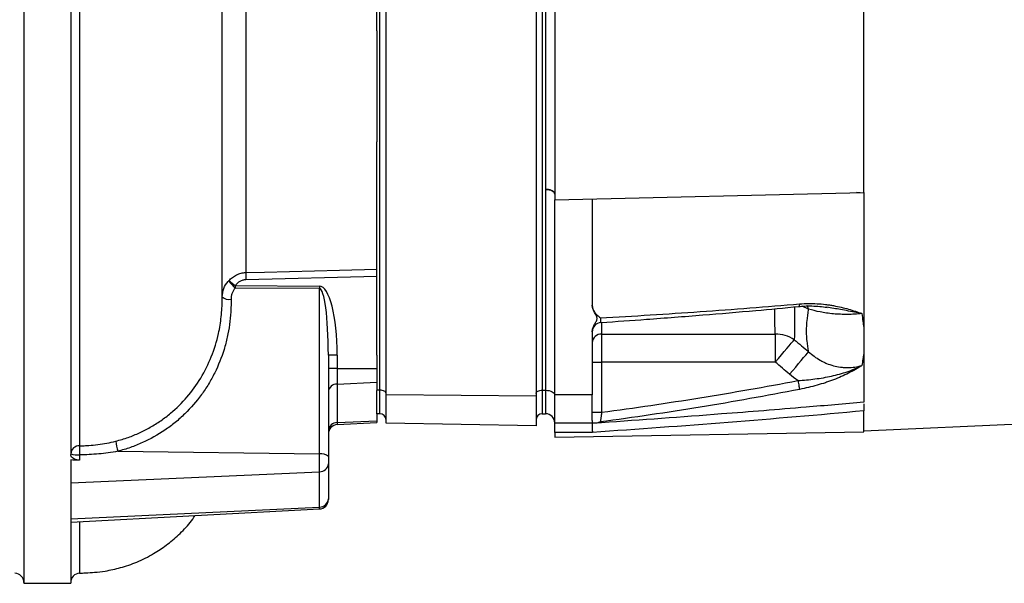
# Model space of a CAD drawing. Header units: millimetres. Extents: x 1593 to 4614, y 2291 to 3744.
# Tile 3 of 9: x 1943 to 2573, y 2416 to 2777. Entities that reach past the tile are written whole.
import ezdxf

# ---------------------------------------------------------------- set-up
doc = ezdxf.new("R2010")
doc.units = ezdxf.units.MM
doc.header["$LTSCALE"] = 2

msp = doc.modelspace()

# ---------------------------------------------------------------- linework, layer by layer
at = {"color": 7, "linetype": 'Continuous', "lineweight": 25}
for p, q in [((2173.48, 2539.63), (2173.48, 2928.63)), ((2277.48, 2928.63), (2277.48, 2539.63)), ((2279.48, 2928.63), (2279.48, 2539.63)), ((2177.48, 2536.58), (2177.48, 2925.58)), ((2273.48, 2924.74), (2273.48, 2535.74)), ((1945.48, 2916.92), (1945.48, 2416.06)), ((1975.48, 2916.92), (1975.48, 2498.44)), ((2171.48, 2769.59), (2171.48, 2906.27)), ((2279.69, 2668.19), (2279.69, 2800.06)), ((2285.48, 2791.61), (2285.48, 2661.56)), ((2483.48, 2666.29), (2483.48, 2790.35)), ((2171.48, 2769.59), (2171.48, 2698.67)), ((2171.48, 2561.99), (2171.48, 2698.67)), ((2279.69, 2539.63), (2279.69, 2668.19)), ((2285.48, 2661.56), (2483.48, 2666.29)), ((2285.48, 2536.63), (2285.48, 2661.56)), ((2309.48, 2662.14), (2309.48, 2594.17)), ((2483.48, 2665.76), (2478.67, 2666.17)), ((2483.48, 2666.09), (2483.48, 2532.02)), ((2171.48, 2612.42), (2087.64, 2610.33)), ((2080.89, 2606.58), (2134.79, 2606.21)), ((2134.79, 2604.66), (2080.89, 2605.03)), ((2134.79, 2498.82), (2134.79, 2604.66)), ((2072.48, 2597.66), (2072.48, 2599.43)), ((2309.48, 2577.05), (2309.48, 2536.63)), ((2315.48, 2575.53), (2426.69, 2575.53)), ((2315.48, 2575.53), (2315.48, 2557.66)), ((2426.69, 2575.53), (2426.69, 2557.66)), ((2140.48, 2562.13), (2140.48, 2497.27)), ((2146.16, 2562.13), (2140.48, 2562.13)), ((2146.16, 2562.13), (2146.16, 2553.49)), ((2171.48, 2561.99), (2171.48, 2553.49)), ((2309.48, 2557.66), (2315.48, 2557.66)), ((2426.69, 2557.66), (2315.48, 2557.66)), ((2315.48, 2557.66), (2315.48, 2525.49)), ((2483.48, 2513.62), (3499.98, 2559.22)), ((2146.16, 2553.49), (2140.48, 2553.49)), ((2146.16, 2553.49), (2146.16, 2543.59)), ((2146.16, 2553.49), (2171.48, 2553.49)), ((2171.48, 2553.49), (2171.48, 2544.7)), ((2146.16, 2543.59), (2171.48, 2544.7)), ((2146.16, 2543.59), (2146.16, 2518.94)), ((2171.48, 2544.7), (2171.48, 2539.49)), ((2173.48, 2539.63), (2171.48, 2539.63)), ((2171.48, 2524.63), (2171.48, 2539.49)), ((2173.48, 2524.63), (2173.48, 2539.63)), ((2273.48, 2535.74), (2177.48, 2536.58)), ((2177.48, 2518.53), (2177.48, 2536.58)), ((2273.48, 2535.74), (2273.48, 2516.85)), ((2277.48, 2539.63), (2279.48, 2539.63)), ((2277.48, 2539.63), (2277.48, 2524.63)), ((2279.69, 2539.63), (2279.48, 2539.63)), ((2279.48, 2539.63), (2279.48, 2524.63)), ((2279.69, 2524.62), (2279.69, 2539.63)), ((2309.48, 2536.63), (2285.48, 2536.63)), ((2285.48, 2518.63), (2285.48, 2536.63)), ((2171.48, 2524.63), (2171.48, 2520.12)), ((2173.48, 2524.63), (2171.48, 2524.63)), ((2277.48, 2524.63), (2279.48, 2524.63)), ((2279.69, 2524.62), (2279.48, 2524.63)), ((2309.48, 2525.49), (2315.48, 2525.49)), ((2483.48, 2513), (2483.48, 2526.41)), ((2146.16, 2518.94), (2171.48, 2520.12)), ((2146.16, 2517.65), (2171.48, 2518.98)), ((2171.48, 2520.12), (2171.48, 2518.98)), ((2273.48, 2516.85), (2177.48, 2518.53)), ((2309.48, 2518.63), (2285.48, 2518.63)), ((2285.48, 2512.63), (2285.48, 2518.63)), ((2285.48, 2518.63), (2285.48, 2518.63)), ((2285.48, 2509.55), (2483.48, 2513)), ((2309.58, 2512.63), (2285.48, 2512.63)), ((2285.48, 2512.63), (2285.48, 2509.55)), ((1981.16, 2498.29), (1981.16, 2494.79)), ((2005.62, 2500.57), (2134.79, 2498.82)), ((2134.79, 2487.46), (2134.79, 2498.82)), ((2140.48, 2497.27), (2140.48, 2492.52)), ((1975.48, 2494.98), (1975.48, 2480.41)), ((2140.48, 2492.52), (2140.48, 2470.11)), ((1975.48, 2480.41), (2134.79, 2487.46)), ((2134.79, 2464.8), (2134.79, 2487.46)), ((1975.48, 2480.41), (1975.48, 2457.4)), ((2140.48, 2470.11), (2140.48, 2469.62)), ((1975.48, 2457.4), (2134.79, 2464.8)), ((1975.48, 2455.28), (2134.79, 2463.63)), ((1975.48, 2457.4), (1975.48, 2455.28)), ((1975.48, 2455.28), (1975.48, 2416.06)), ((1981.21, 2422.73), (1981.21, 2422.72)), ((1945.48, 2416.06), (1947.07, 2416.06)), ((1973.67, 2416.06), (1975.48, 2416.06))]:
    msp.add_line(p, q, dxfattribs=at)
at = {"color": 8, "linetype": 'Continuous', "lineweight": 25}
for p, q in [((2448.07, 2591.59), (2444.01, 2593.42)), ((2459.31, 2592.76), (2459.9, 2592.67)), ((2315.48, 2582.97), (2315.48, 2575.53)), ((2146.16, 2518.94), (2146.16, 2517.65)), ((2134.79, 2463.63), (2134.79, 2464.8))]:
    msp.add_line(p, q, dxfattribs=at)
at = {"color": 7, "linetype": 'Continuous', "lineweight": 25, "flags": 128}
for points in [[(2279.69, 2668.19), (2280.83, 2668.12), (2281.92, 2667.94), (2282.92, 2667.65), (2283.79, 2667.28), (2284.51, 2666.83), (2285.04, 2666.32), (2285.37, 2665.77), (2285.48, 2665.2)], [(2087.64, 2614.96), (2099.62, 2615.26), (2147.54, 2616.46), (2171.48, 2617.06)], [(2426.69, 2557.66), (2428.66, 2559.96), (2430.59, 2562.21), (2432.42, 2564.35), (2434.13, 2566.34), (2435.66, 2568.13), (2436.98, 2569.68), (2438.07, 2570.94), (2438.89, 2571.91)], [(2435.85, 2549.85), (2437.84, 2552.2), (2439.79, 2554.49), (2441.64, 2556.68), (2443.35, 2558.69), (2444.88, 2560.5), (2446.2, 2562.06), (2447.27, 2563.32), (2448.07, 2564.26)], [(2441.17, 2545.82), (2441.35, 2544.88), (2441.52, 2543.97), (2441.69, 2543.1), (2441.84, 2542.31), (2441.98, 2541.6), (2442.09, 2541), (2442.19, 2540.52), (2442.25, 2540.18)], [(2177.48, 2537.63), (2177.4, 2538.02), (2177.17, 2538.4), (2176.8, 2538.74), (2176.31, 2539.05), (2175.7, 2539.29), (2175.01, 2539.48), (2174.26, 2539.59), (2173.48, 2539.63)], [(2273.48, 2537.63), (2273.55, 2538.02), (2273.78, 2538.4), (2274.15, 2538.74), (2274.65, 2539.05), (2275.25, 2539.29), (2275.95, 2539.48), (2276.7, 2539.59), (2277.48, 2539.63)], [(2279.69, 2539.63), (2280.83, 2539.55), (2281.92, 2539.37), (2282.92, 2539.09), (2283.79, 2538.71), (2284.51, 2538.26), (2285.04, 2537.75), (2285.37, 2537.2), (2285.48, 2536.63)]]:
    msp.add_lwpolyline(points, dxfattribs=at)
at = {"color": 8, "linetype": 'Continuous', "lineweight": 25, "flags": 128}
for points in [[(2442.25, 2594.88), (2442.19, 2594.28), (2442.09, 2593.81), (2441.98, 2593.47), (2441.84, 2593.28), (2441.74, 2593.23)], [(2448.07, 2591.59), (2447.27, 2593.57), (2447.15, 2593.8)]]:
    msp.add_lwpolyline(points, dxfattribs=at)
at = {"color": 7, "linetype": 'Continuous', "lineweight": 25}
for centre, radius, start, end in [((2166.89, 2612.65), 79.28, 178.32701, 181.67299), ((2091.08, 2617.84), 16.37, 209.525, 231.49685), ((2139.97, 2685.76), 98.8, 230.27608, 233.26803), ((2192.3, 2605.81), 111.42, 179.60126, 180.39874), ((2246.2, 2605.43), 111.41, 179.60125, 180.39875), ((2076.9, 2604.46), 6.7, 228.64842, 280.84002), ((2315.48, 2577.01), 6, 93.61173, 179.98842), ((2315.17, 2569.83), 5.71, 86.96063, 176.59788), ((2426.97, 2554.09), 21.44, 56.19887, 90.7389), ((2145.98, 2538.07), 5.52, 88.07621, 174.88647), ((2173.48, 2520.63), 4, 0, 90), ((2277.48, 2520.63), 4, 90, 180), ((2279.48, 2518.63), 6, 0.03492, 88), ((2146.13, 2513.28), 5.66, 89.65011, 176.72284), ((2146.48, 2511.66), 6, 93, 180), ((2315.48, 2513.38), 6, 97.93434, 119.47778), ((1981.01, 2498.52), 5.55, 88.01482, 175.18162), ((2052.72, 2500.7), 71.59, 177.2975, 181.92504), ((2039.43, 2510.74), 35.3, 186.05746, 196.74216), ((1979.81, 2510.81), 12.59, 249.84865, 276.15731), ((2136.05, 2492.24), 6.7, 48.64787, 100.84057), ((2134.96, 2492.99), 5.54, 268.23586, 355.08317), ((2134.84, 2470.45), 5.65, 269.51289, 356.57136), ((2134.48, 2469.62), 6, 273, 0), ((1939.48, 2416.55), 6, 0.09196, 87.5034), ((1981.48, 2416.55), 6, 92.13501, 179.90812)]:
    msp.add_arc(centre, radius, start, end, dxfattribs=at)
for centre, major_axis, ratio, start_param, end_param in [((2134.16, 2559.79), (0.65, 46.42), 0.25811, 4.766582, 6.285018), ((2134.48, 2559.79), (0.32, 44.87), 0.133521, 4.765668, 6.284105)]:
    msp.add_ellipse(centre, major_axis=major_axis, ratio=ratio, start_param=start_param, end_param=end_param, dxfattribs=at)
for points, knots in [([(1980.58, 3419.42), (1980.58, 3418.55), (1980.59, 3417.68), (1980.59, 3415.94), (1980.59, 3413.3), (1980.59, 3410.64), (1980.6, 3405.26), (1980.6, 3401.61), (1980.62, 3390.49), (1980.62, 3382.83), (1980.65, 3359.1), (1980.66, 3342.52), (1980.68, 3307.86), (1980.7, 3289.79), (1980.72, 3261.58), (1980.72, 3251.99), (1980.73, 3237.32), (1980.73, 3232.38), (1980.74, 3222.41), (1980.74, 3217.38), (1980.76, 3192.03), (1980.78, 3171.27), (1980.79, 3144.75), (1980.8, 3139.41), (1980.81, 3128.68), (1980.81, 3123.28), (1980.82, 3107.07), (1980.83, 3096.23), (1980.85, 3063.58), (1980.87, 3041.66), (1980.9, 2997.52), (1980.91, 2975.29), (1980.93, 2947.32), (1980.94, 2941.72), (1980.94, 2930.49), (1980.95, 2924.87), (1980.95, 2913.65), (1980.96, 2908.05), (1980.97, 2896.87), (1980.97, 2891.3), (1980.99, 2863.51), (1981.01, 2841.54), (1981.03, 2814.4), (1981.03, 2808.98), (1981.04, 2798.24), (1981.04, 2792.91), (1981.05, 2777.03), (1981.06, 2766.59), (1981.09, 2735.72), (1981.1, 2715.73), (1981.13, 2686.63), (1981.14, 2677.08), (1981.15, 2662.99), (1981.16, 2658.32), (1981.17, 2649.08), (1981.17, 2644.5), (1981.18, 2635.45), (1981.18, 2630.98), (1981.19, 2622.16), (1981.2, 2617.81), (1981.21, 2609.23), (1981.2, 2604.99), (1981.2, 2596.64), (1981.2, 2588.41), (1981.2, 2580.41), (1981.2, 2574.5), (1981.2, 2572.54), (1981.2, 2568.66), (1981.2, 2566.73), (1981.2, 2557.19), (1981.2, 2549.86), (1981.2, 2528.74), (1981.2, 2515.83), (1981.2, 2504.07)], [0, 0, 0, 0, 0.003906, 0.003906, 0.007813, 0.015625, 0.015625, 0.03125, 0.03125, 0.0625, 0.0625, 0.125, 0.125, 0.1875, 0.1875, 0.21875, 0.21875, 0.234375, 0.234375, 0.25, 0.25, 0.3125, 0.3125, 0.328125, 0.328125, 0.34375, 0.34375, 0.375, 0.375, 0.4375, 0.4375, 0.5, 0.5, 0.515625, 0.515625, 0.53125, 0.53125, 0.546875, 0.546875, 0.5625, 0.5625, 0.625, 0.625, 0.640625, 0.640625, 0.65625, 0.65625, 0.6875, 0.6875, 0.75, 0.75, 0.78125, 0.78125, 0.796875, 0.796875, 0.8125, 0.8125, 0.828125, 0.828125, 0.84375, 0.84375, 0.859375, 0.859375, 0.875, 0.890625, 0.890625, 0.898437, 0.898437, 0.90625, 0.90625, 0.9375, 0.9375, 1, 1, 1, 1]), ([(2072.48, 2652.42), (2072.48, 2652.73), (2072.48, 2659.15), (2072.48, 2672.37), (2072.48, 2691.72), (2072.48, 2711.06), (2072.48, 2730.09), (2072.48, 2748.75), (2072.48, 2769.12), (2072.48, 2791), (2072.48, 2814.11), (2072.48, 2835.7), (2072.48, 2854.39), (2072.48, 2870.28), (2072.48, 2879.72), (2072.48, 2884.37), (2072.48, 2884.59)], [0, 0, 0, 0, 0.005069, 0.103668, 0.197883, 0.28768, 0.373155, 0.454432, 0.531611, 0.632903, 0.726441, 0.812274, 0.890397, 0.946357, 0.997525, 1, 1, 1, 1]), ([(2087.64, 2874.09), (2087.64, 2861.56), (2087.64, 2849.15), (2087.64, 2824.58), (2087.64, 2812.42), (2087.64, 2794.38), (2087.64, 2788.39), (2087.64, 2776.49), (2087.64, 2770.61), (2087.64, 2753.21), (2087.64, 2741.92), (2087.64, 2719.94), (2087.64, 2709.25), (2087.64, 2688.48), (2087.64, 2678.39), (2087.64, 2663.72), (2087.64, 2658.9), (2087.64, 2649.51), (2087.64, 2644.92), (2087.64, 2631.51), (2087.64, 2623.01), (2087.64, 2614.96)], [0, 0, 0, 0, 0.125, 0.125, 0.25, 0.25, 0.3125, 0.3125, 0.375, 0.375, 0.5, 0.5, 0.625, 0.625, 0.75, 0.75, 0.8125, 0.8125, 0.875, 0.875, 1, 1, 1, 1]), ([(2285.48, 2665.2), (2285.48, 2665.58), (2285.33, 2665.96), (2284.75, 2666.67), (2284.33, 2667), (2283.26, 2667.55), (2282.62, 2667.78), (2281.22, 2668.09), (2280.45, 2668.18), (2279.69, 2668.19)], [0, 0, 0, 0, 0.25, 0.25, 0.5, 0.5, 0.75, 0.75, 1, 1, 1, 1]), ([(2072.48, 2599.43), (2072.48, 2603.33), (2072.48, 2611.14), (2072.48, 2623.59), (2072.48, 2636.66), (2072.48, 2646.41), (2072.48, 2652.02), (2072.48, 2652.87)], [0, 0, 0, 0, 0.23835, 0.476701, 0.716732, 0.956763, 1, 1, 1, 1]), ([(2076.83, 2609.77), (2077.51, 2610.54), (2078.25, 2611.24), (2079.87, 2612.48), (2080.75, 2613.03), (2082.59, 2613.93), (2083.55, 2614.28), (2085.06, 2614.66), (2085.57, 2614.76), (2086.6, 2614.9), (2087.12, 2614.95), (2087.64, 2614.96)], [0, 0, 0, 0, 0.25, 0.25, 0.5, 0.5, 0.75, 0.75, 0.875, 0.875, 1, 1, 1, 1]), ([(2072.48, 2599.43), (2072.68, 2601.25), (2073.06, 2604.78), (2075.22, 2608.13), (2076.65, 2609.58), (2076.83, 2609.77)], [0, 0, 0, 0, 0.478415, 0.931278, 1, 1, 1, 1]), ([(2080.89, 2605.03), (2079.98, 2604.05), (2079.32, 2602.94), (2078.62, 2601.1), (2078.45, 2600.46), (2078.22, 2599.19), (2078.16, 2598.54), (2078.16, 2597.88)], [0, 0, 0, 0, 0.5, 0.5, 0.75, 0.75, 1, 1, 1, 1]), ([(2087.64, 2610.33), (2087.3, 2610.32), (2086.97, 2610.29), (2086.31, 2610.19), (2085.98, 2610.12), (2085.02, 2609.84), (2084.41, 2609.57), (2083.26, 2608.91), (2082.72, 2608.5), (2081.74, 2607.61), (2081.29, 2607.12), (2080.89, 2606.58)], [0, 0, 0, 0, 0.125, 0.125, 0.25, 0.25, 0.5, 0.5, 0.75, 0.75, 1, 1, 1, 1]), ([(2004.33, 2507.02), (2007.02, 2507.78), (2012.21, 2509.24), (2019.58, 2512.28), (2026.56, 2515.83), (2033.24, 2520.04), (2041.37, 2526.24), (2050.34, 2535.1), (2059.15, 2547.28), (2065.97, 2561), (2070.06, 2574.33), (2072.09, 2586.67), (2072.48, 2593.99), (2072.48, 2597.66), (2072.48, 2597.66)], [0, 0, 0, 0, 0.067512, 0.130215, 0.192919, 0.25765, 0.322384, 0.442477, 0.56582, 0.691037, 0.819487, 0.909232, 0.999999, 1, 1, 1, 1]), ([(2078.16, 2597.88), (2078.16, 2596.52), (2078.17, 2595.16), (2078.11, 2592.44), (2078.05, 2591.08), (2077.81, 2587.03), (2077.54, 2584.33), (2076.8, 2578.96), (2076.32, 2576.29), (2075.15, 2570.97), (2074.46, 2568.35), (2072.08, 2560.6), (2070.09, 2555.59), (2066.48, 2548.32), (2065.18, 2545.94), (2062.34, 2541.26), (2060.83, 2538.99), (2056.03, 2532.4), (2052.48, 2528.3), (2047.58, 2523.55), (2046.57, 2522.61), (2044.52, 2520.79), (2043.47, 2519.89), (2040.25, 2517.28), (2038.05, 2515.63), (2031.24, 2511.02), (2026.46, 2508.34), (2018.91, 2504.94), (2016.32, 2503.91), (2011.03, 2502.07), (2008.35, 2501.26), (2005.62, 2500.57)], [0, 0, 0, 0, 0.03125, 0.03125, 0.0625, 0.0625, 0.125, 0.125, 0.1875, 0.1875, 0.25, 0.25, 0.375, 0.375, 0.4375, 0.4375, 0.5, 0.5, 0.625, 0.625, 0.65625, 0.65625, 0.6875, 0.6875, 0.75, 0.75, 0.875, 0.875, 0.9375, 0.9375, 1, 1, 1, 1]), ([(2309.48, 2594.17), (2309.48, 2593.33), (2309.63, 2592.52), (2310.2, 2590.95), (2310.6, 2590.22), (2311.56, 2588.85), (2312.13, 2588.21), (2313.04, 2587.31), (2313.36, 2587.02), (2314.01, 2586.46), (2314.34, 2586.18), (2314.67, 2585.91)], [0, 0, 0, 0, 0.25, 0.25, 0.5, 0.5, 0.75, 0.75, 0.875, 0.875, 1, 1, 1, 1]), ([(2309.48, 2577.05), (2309.48, 2577.8), (2309.61, 2578.54), (2310.05, 2579.99), (2310.36, 2580.7), (2311.07, 2582.07), (2311.48, 2582.73), (2312.03, 2583.75), (2312.21, 2584.09), (2312.41, 2584.63), (2312.46, 2584.81), (2312.54, 2585.19), (2312.57, 2585.38), (2312.57, 2585.76), (2312.55, 2585.95), (2312.48, 2586.32), (2312.43, 2586.51), (2312.24, 2587.06), (2312.07, 2587.41), (2311.51, 2588.44), (2311.1, 2589.11), (2310.38, 2590.49), (2310.06, 2591.19), (2309.61, 2592.65), (2309.48, 2593.41), (2309.48, 2594.17)], [0, 0, 0, 0, 0.125, 0.125, 0.25, 0.25, 0.375, 0.375, 0.4375, 0.4375, 0.46875, 0.46875, 0.5, 0.5, 0.53125, 0.53125, 0.5625, 0.5625, 0.625, 0.625, 0.75, 0.75, 0.875, 0.875, 1, 1, 1, 1]), ([(2314.67, 2585.91), (2336.03, 2587.14), (2357.35, 2588.48), (2399.89, 2591.45), (2421.11, 2593.07), (2442.25, 2594.88)], [0, 0, 0, 0, 0.5, 0.5, 1, 1, 1, 1]), ([(2315.09, 2583.02), (2324.79, 2583.68), (2346.54, 2585.15), (2379.57, 2587.71), (2412.1, 2590.42), (2432.55, 2592.36), (2441.74, 2593.23)], [0, 0, 0, 0, 0.228887, 0.51332, 0.781333, 1, 1, 1, 1]), ([(2441.73, 2593.23), (2442.86, 2593.34), (2445.7, 2593.61), (2450.25, 2593.61), (2455.13, 2593.35), (2458.21, 2592.92), (2459.66, 2592.72)], [0, 0, 0, 0, 0.181382, 0.45429, 0.743503, 1, 1, 1, 1]), ([(2442.25, 2594.88), (2446.1, 2595.21), (2449.83, 2595.23), (2455.28, 2594.92), (2457.08, 2594.76), (2459.73, 2594.44), (2460.61, 2594.32), (2462.34, 2594.06), (2463.19, 2593.92), (2467.39, 2593.17), (2470.56, 2592.41), (2475.08, 2591.12), (2476.54, 2590.66), (2478.69, 2589.95), (2479.39, 2589.71), (2480.44, 2589.33), (2480.78, 2589.21), (2481.46, 2588.96), (2481.81, 2588.83), (2482.14, 2588.71)], [0, 0, 0, 0, 0.25, 0.25, 0.375, 0.375, 0.4375, 0.4375, 0.5, 0.5, 0.75, 0.75, 0.875, 0.875, 0.9375, 0.9375, 0.96875, 0.96875, 1, 1, 1, 1]), ([(2448.07, 2564.26), (2447.93, 2565.31), (2447.7, 2566.9), (2447.48, 2568.54), (2447.33, 2569.64), (2447.25, 2570.19), (2446.9, 2572.97), (2446.73, 2575.23), (2446.73, 2579.79), (2446.9, 2582.09), (2447.25, 2585.01), (2447.33, 2585.59), (2447.48, 2586.76), (2447.55, 2587.36), (2447.78, 2589.15), (2447.93, 2590.36), (2448.07, 2591.59)], [0, 0, 0, 0, 0.125, 0.1875, 0.1875, 0.25, 0.25, 0.5, 0.5, 0.75, 0.75, 0.8125, 0.8125, 0.875, 0.875, 1, 1, 1, 1]), ([(2482.14, 2588.71), (2479.15, 2588.37), (2476.11, 2588.18), (2472.24, 2588.14), (2471.46, 2588.14), (2469.93, 2588.16), (2469.16, 2588.18), (2466.89, 2588.27), (2465.4, 2588.37), (2462.45, 2588.63), (2461, 2588.8), (2458.15, 2589.21), (2456.77, 2589.44), (2452.79, 2590.23), (2450.34, 2590.86), (2448.07, 2591.59)], [0, 0, 0, 0, 0.25, 0.25, 0.3125, 0.3125, 0.375, 0.375, 0.5, 0.5, 0.625, 0.625, 0.75, 0.75, 1, 1, 1, 1]), ([(2482.14, 2588.71), (2482.36, 2587.03), (2482.58, 2585.39), (2482.92, 2582.97), (2483.03, 2582.17), (2483.25, 2580.59), (2483.37, 2579.81), (2483.48, 2579.04)], [0, 0, 0, 0, 0.5, 0.5, 0.75, 0.75, 1, 1, 1, 1]), ([(2309.48, 2577.06), (2309.48, 2577.04), (2309.48, 2577), (2309.48, 2577.01), (2309.48, 2577.01)], [0, 0, 0, 0, 0.308151, 1, 1, 1, 1]), ([(2448.07, 2564.26), (2450.34, 2562.18), (2452.79, 2560.37), (2456.1, 2558.48), (2456.78, 2558.13), (2458.16, 2557.45), (2458.86, 2557.13), (2461, 2556.24), (2462.45, 2555.75), (2465.4, 2554.95), (2466.89, 2554.65), (2469.16, 2554.35), (2469.93, 2554.27), (2471.47, 2554.17), (2472.25, 2554.15), (2476.11, 2554.16), (2479.15, 2554.59), (2482.14, 2555.44)], [0, 0, 0, 0, 0.25, 0.25, 0.3125, 0.3125, 0.375, 0.375, 0.5, 0.5, 0.625, 0.625, 0.6875, 0.6875, 0.75, 0.75, 1, 1, 1, 1]), ([(2483.48, 2563.9), (2483.37, 2563.17), (2483.25, 2562.44), (2483.03, 2560.99), (2482.69, 2558.85), (2482.36, 2556.79), (2482.14, 2555.44)], [0, 0, 0, 0, 0.25, 0.25, 0.5, 1, 1, 1, 1]), ([(2441.17, 2545.82), (2444.88, 2546.04), (2448.53, 2546.38), (2453.93, 2547.09), (2455.72, 2547.36), (2459.27, 2547.97), (2461.02, 2548.31), (2466.17, 2549.45), (2469.51, 2550.37), (2474.36, 2552.04), (2475.95, 2552.64), (2478.31, 2553.63), (2479.09, 2553.98), (2480.24, 2554.51), (2480.62, 2554.69), (2481.39, 2555.06), (2481.77, 2555.25), (2482.14, 2555.44)], [0, 0, 0, 0, 0.25, 0.25, 0.375, 0.375, 0.5, 0.5, 0.75, 0.75, 0.875, 0.875, 0.9375, 0.9375, 0.96875, 0.96875, 1, 1, 1, 1]), ([(2482.14, 2555.44), (2481.97, 2555.33), (2481.8, 2555.22), (2481.46, 2555), (2480.95, 2554.68), (2479.75, 2553.93), (2478.7, 2553.3), (2476.57, 2552.07), (2475.11, 2551.28), (2470.6, 2549), (2467.43, 2547.6), (2463.23, 2545.99), (2462.37, 2545.68), (2460.64, 2545.06), (2459.76, 2544.76), (2457.1, 2543.89), (2455.3, 2543.35), (2449.84, 2541.82), (2446.1, 2540.94), (2442.25, 2540.18)], [0, 0, 0, 0, 0.015625, 0.015625, 0.03125, 0.0625, 0.125, 0.125, 0.25, 0.25, 0.5, 0.5, 0.5625, 0.5625, 0.625, 0.625, 0.75, 0.75, 1, 1, 1, 1]), ([(2315.48, 2525.49), (2336.51, 2528.35), (2357.51, 2531.43), (2399.42, 2538.17), (2420.32, 2541.82), (2441.17, 2545.82)], [0, 0, 0, 0, 0.5, 0.5, 1, 1, 1, 1]), ([(2309.48, 2520.35), (2309.48, 2520.43), (2309.48, 2520.6), (2309.48, 2520.88), (2309.48, 2521.18), (2309.48, 2521.5), (2309.48, 2521.83), (2309.48, 2522.18), (2309.48, 2522.54), (2309.48, 2523.31), (2309.48, 2524.59), (2309.48, 2526.55), (2309.48, 2528.75), (2309.48, 2530.77), (2309.48, 2532.49), (2309.48, 2533.83), (2309.48, 2535.2), (2309.48, 2536.16), (2309.48, 2536.63)], [0, 0, 0, 0, 0.031278, 0.062496, 0.093671, 0.124817, 0.155953, 0.187093, 0.218256, 0.249456, 0.373927, 0.499002, 0.624284, 0.749251, 0.812094, 0.874744, 0.937335, 1, 1, 1, 1]), ([(2442.25, 2540.18), (2421.11, 2536.03), (2399.89, 2532.26), (2357.35, 2525.36), (2336.03, 2522.22), (2314.67, 2519.33)], [0, 0, 0, 0, 0.5, 0.5, 1, 1, 1, 1]), ([(2483.48, 2530.97), (2483.48, 2530.62), (2483.48, 2529.82), (2483.48, 2528.18), (2483.48, 2526.96), (2483.48, 2526.41)], [0, 0, 0, 0, 0.297125, 0.683448, 1, 1, 1, 1]), ([(2483.48, 2526.41), (2454.52, 2523.76), (2425.55, 2521.31), (2367.58, 2516.74), (2338.58, 2514.61), (2309.58, 2512.63)], [0, 0, 0, 0, 0.5, 0.5, 1, 1, 1, 1]), ([(2315.48, 2525.49), (2315.42, 2525.1), (2315.37, 2524.7), (2315.27, 2523.93), (2315.22, 2523.55), (2315.13, 2522.82), (2315.08, 2522.47), (2314.99, 2521.8), (2314.95, 2521.48), (2314.88, 2520.91), (2314.84, 2520.65), (2314.79, 2520.19), (2314.76, 2519.99), (2314.7, 2519.51), (2314.67, 2519.34), (2314.67, 2519.33)], [0, 0, 0, 0, 0.125, 0.125, 0.25, 0.25, 0.375, 0.375, 0.5, 0.5, 0.625, 0.625, 0.75, 0.75, 1, 1, 1, 1]), ([(2309.48, 2518.63), (2309.47, 2518.63), (2309.46, 2518.59), (2309.46, 2518.44), (2309.45, 2518.32), (2309.45, 2518.02), (2309.45, 2517.84), (2309.45, 2517.4), (2309.46, 2517.15), (2309.47, 2516.6), (2309.47, 2516.29), (2309.49, 2515.64), (2309.5, 2515.29), (2309.52, 2514.57), (2309.53, 2514.19), (2309.55, 2513.42), (2309.56, 2513.02), (2309.58, 2512.63)], [0, 0, 0, 0, 0.125, 0.125, 0.25, 0.25, 0.375, 0.375, 0.5, 0.5, 0.625, 0.625, 0.75, 0.75, 0.875, 0.875, 1, 1, 1, 1]), ([(2309.48, 2520.35), (2309.48, 2520.27), (2309.48, 2520.12), (2309.48, 2519.9), (2309.48, 2519.71), (2309.48, 2519.53), (2309.48, 2519.37), (2309.48, 2519.27), (2309.48, 2519.22)], [0, 0, 0, 0, 0.166794, 0.333435, 0.5, 0.666565, 0.833206, 1, 1, 1, 1]), ([(2312.5, 2518.63), (2312.5, 2518.63), (2312.47, 2518.63), (2310.74, 2518.63), (2309.61, 2518.63), (2309.5, 2518.63), (2309.48, 2518.63)], [0, 0, 0, 0, 0.094062, 0.431715, 0.857146, 1, 1, 1, 1]), ([(1981.2, 2504.07), (1982.18, 2504.09), (1983.16, 2504.12), (1985.11, 2504.17), (1986.09, 2504.21), (1989.01, 2504.38), (1990.94, 2504.57), (1996.72, 2505.31), (2000.54, 2506.06), (2004.33, 2507.02)], [0, 0, 0, 0, 0.125, 0.125, 0.25, 0.25, 0.5, 0.5, 1, 1, 1, 1]), ([(1981.16, 2494.79), (1980.56, 2494.84), (1979.37, 2494.95), (1977.8, 2495.51), (1976.49, 2496.33), (1975.63, 2497.35), (1975.53, 2498.1), (1975.48, 2498.44)], [0, 0, 0, 0, 0.183692, 0.366638, 0.567924, 0.803787, 1, 1, 1, 1]), ([(2005.62, 2500.57), (2001.59, 2499.83), (1997.53, 2499.25), (1991.42, 2498.68), (1989.37, 2498.53), (1985.27, 2498.35), (1983.22, 2498.32), (1981.16, 2498.29)], [0, 0, 0, 0, 0.5, 0.5, 0.75, 0.75, 1, 1, 1, 1]), ([(1981.22, 2422.54), (1982.45, 2422.6), (1985.65, 2422.75), (1991.12, 2423.05), (1998.66, 2423.97), (2007.74, 2425.97), (2018.17, 2429.59), (2027.98, 2434.5), (2036.93, 2440.42), (2044.77, 2447.07), (2051.01, 2453.46), (2054.15, 2457.94), (2055.22, 2459.46)], [0, 0, 0, 0, 0.042918, 0.11184, 0.191295, 0.307416, 0.435603, 0.576046, 0.689355, 0.809203, 0.93511, 1, 1, 1, 1]), ([(1947.07, 2416.06), (1947.7, 2416.06), (1949.52, 2416.06), (1952.88, 2416.07), (1957.01, 2416.08), (1961.22, 2416.08), (1965.43, 2416.08), (1969.74, 2416.07), (1972.31, 2416.07), (1973.67, 2416.07)], [0, 0, 0, 0, 0.08057, 0.232181, 0.379521, 0.531131, 0.678471, 0.830082, 1, 1, 1, 1])]:
    msp.add_open_spline(points, degree=3, knots=knots, dxfattribs=at)
for points in [[(2279.69, 2668.19), (2279.69, 2668.19), (2279.69, 2668.19), (2279.69, 2668.19)], [(2438.89, 2571.91), (2441.95, 2569.36), (2445.01, 2566.81), (2448.07, 2564.26)], [(2435.85, 2549.85), (2432.79, 2552.45), (2429.74, 2555.05), (2426.69, 2557.66)], [(2441.17, 2545.82), (2439.33, 2547.06), (2437.55, 2548.41), (2435.85, 2549.85)], [(1981.16, 2494.79), (1979.27, 2494.85), (1977.37, 2494.91), (1975.48, 2494.98)]]:
    msp.add_open_spline(points, degree=3, dxfattribs=at)
at = {"color": 8, "linetype": 'Continuous', "lineweight": 25}
for points, knots in [([(2426.69, 2575.53), (2426.67, 2576.1), (2426.53, 2579.69), (2426.28, 2584.9), (2426.45, 2590.13), (2426.51, 2591.82)], [0, 0, 0, 0, 0.113059, 0.714693, 1, 1, 1, 1]), ([(2438.91, 2592.97), (2438.95, 2589.54), (2439.02, 2582.43), (2438.95, 2575.93), (2438.9, 2572.46), (2438.89, 2571.91)], [0, 0, 0, 0, 0.439307, 0.910524, 1, 1, 1, 1]), ([(2482.14, 2588.71), (2482.13, 2588.71), (2480.96, 2588.92), (2476.59, 2589.74), (2469.25, 2591.23), (2462.65, 2592.25), (2459.66, 2592.71)], [0, 0, 0, 0, 0.002269, 0.170551, 0.624049, 1, 1, 1, 1]), ([(2314.67, 2585.91), (2314.68, 2585.57), (2314.69, 2584.67), (2314.78, 2583.61), (2314.92, 2582.99), (2315.04, 2583.06), (2315.08, 2583.08)], [0, 0, 0, 0, 0.194547, 0.519593, 0.850096, 1, 1, 1, 1]), ([(2313.2, 2518.89), (2313.95, 2518.94), (2340.34, 2520.75), (2384.75, 2523.99), (2440.75, 2528.45), (2471.11, 2531.09), (2483.48, 2532.17)], [0, 0, 0, 0, 0.013261, 0.464609, 0.78198, 1, 1, 1, 1]), ([(1981.21, 2455.58), (1981.21, 2453.68), (1981.21, 2447.33), (1981.21, 2439.32), (1981.21, 2431.38), (1981.21, 2426.06), (1981.21, 2422.97), (1981.21, 2422.81), (1981.21, 2422.73)], [0, 0, 0, 0, 0.084455, 0.283018, 0.470153, 0.65729, 0.847763, 1, 1, 1, 1])]:
    msp.add_open_spline(points, degree=3, knots=knots, dxfattribs=at)

doc.saveas('drawing.dxf')
